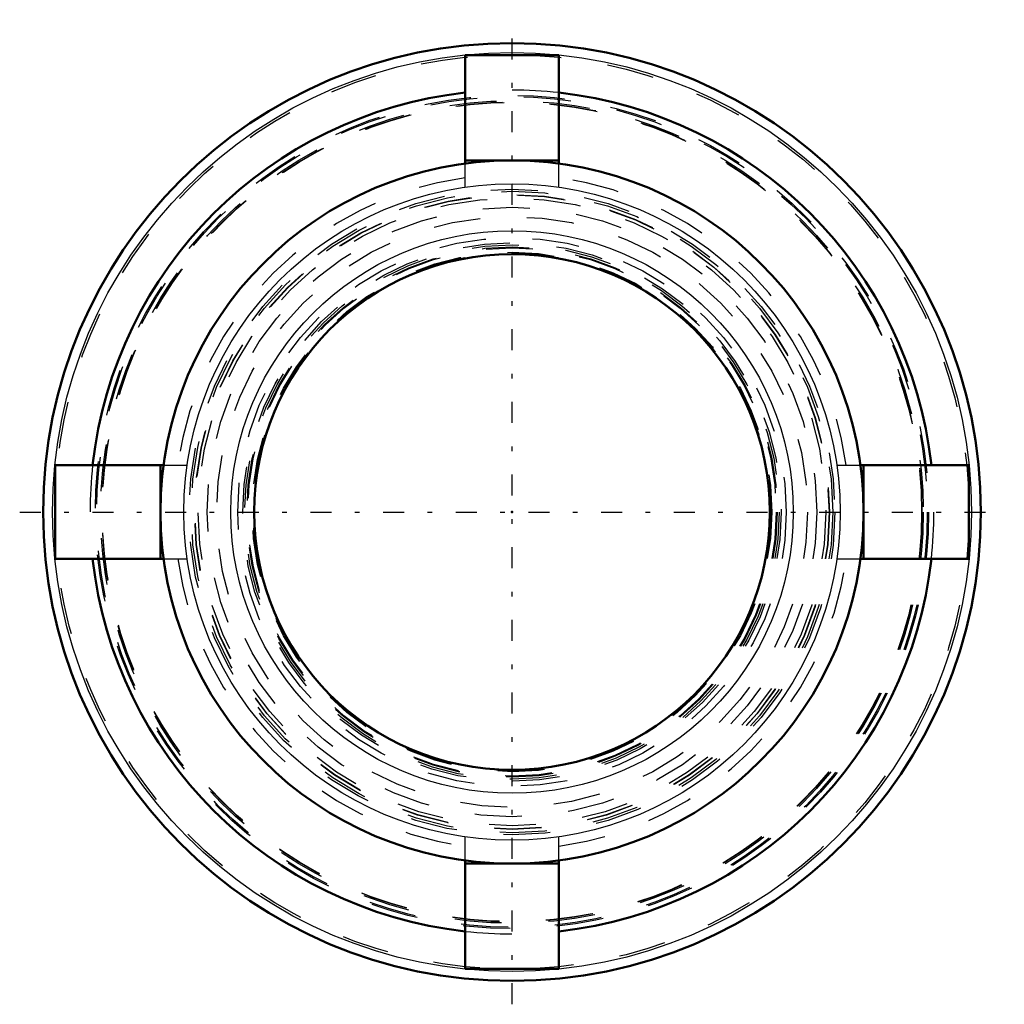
# Model space of a CAD drawing. Header units: millimetres. Extents: x -10.5 to 10.5, y -10.5 to 10.5.
import ezdxf

# ---------------------------------------------------------------- set-up
doc = ezdxf.new("R2010")
doc.units = ezdxf.units.MM
doc.linetypes.add('Center', pattern=[1.5, 0.45, -0.5, 0.05, -0.5])
doc.linetypes.add('Dashed', pattern=[2, 1, -1])
for name, color, linetype, lineweight in [('2d ConnectionPoints', 7, 'Continuous', 50), ('AM_0', 7, 'Continuous', 50), ('AM_4', 3, 'Continuous', 25), ('AM_7', 7, 'Center', 25), ('AM_9', 6, 'Dashed', 25)]:
    doc.layers.add(name, color=color, linetype=linetype, lineweight=lineweight)

msp = doc.modelspace()

# ---------------------------------------------------------------- linework, layer by layer
at = {"layer": '2d ConnectionPoints'}
msp.add_point((0, 0), dxfattribs=at)
at = {"layer": 'AM_0'}
for p, q in [((-1, 9.742), (-1, 7.433)), ((-1, 9.742), (1, 9.742)), ((1, 9.742), (1, 7.433)), ((1, 7.5), (-1, 7.5)), ((-7.433, 1), (-9.742, 1)), ((-9.742, -1), (-9.742, 1)), ((-7.5, -1), (-7.5, 1)), ((9.742, 1), (7.433, 1)), ((7.5, -1), (7.5, 1)), ((9.742, 1), (9.742, -1)), ((-7.433, -1), (-9.742, -1)), ((9.742, -1), (7.433, -1)), ((-1, -7.433), (-1, -9.742)), ((1, -7.5), (-1, -7.5)), ((1, -7.433), (1, -9.742)), ((1, -9.742), (-1, -9.742))]:
    msp.add_line(p, q, dxfattribs=at)
for radius in [10, 7.5, 5.5]:
    msp.add_circle((0, 0), radius, dxfattribs=at)
for start, end in [(96.3794, 173.6206), (6.3794, 83.6206), (186.3794, 263.6206), (276.3794, 353.6206)]:
    msp.add_arc((0, 0), 9, start, end, dxfattribs=at)
at = {"layer": 'AM_4'}
for radius in [9.8, 7, 6]:
    msp.add_circle((0, 0), radius, dxfattribs=at)
at = {"layer": 'AM_7'}
for p, q in [((0, -10.5), (0, 10.5)), ((-10.5, 0), (10.5, 0))]:
    msp.add_line(p, q, dxfattribs=at)
at = {"layer": 'AM_9'}
for p, q in [((-1, 6.928), (-1, 7.433)), ((1, 6.928), (1, 7.433)), ((-7.433, 1), (-6.928, 1)), ((6.928, 1), (7.433, 1)), ((-7.433, -1), (-6.928, -1)), ((6.928, -1), (7.433, -1)), ((-1, -7.433), (-1, -6.928)), ((1, -7.433), (1, -6.928))]:
    msp.add_line(p, q, dxfattribs=at)
for radius in [9.75, 8.886, 8.858, 8.771, 8.743, 8.736, 6.888, 6.84, 6.77, 6.763, 6.693, 6.5, 6.3, 5.85, 5.741, 5.7, 5.654, 5.636, 5.539, 5.521]:
    msp.add_circle((0, 0), radius, dxfattribs=at)
for radius, start, end in [(9, 83.6206, 96.3794), (7.2, 97.9836, 172.0164), (7.2, 7.9836, 82.0164), (9, 173.6206, 186.3794), (9, 353.6206, 6.3794), (7.2, 187.9836, 262.0164), (7.2, 277.9836, 352.0164), (9, 263.6206, 276.3794)]:
    msp.add_arc((0, 0), radius, start, end, dxfattribs=at)

doc.saveas('drawing.dxf')
